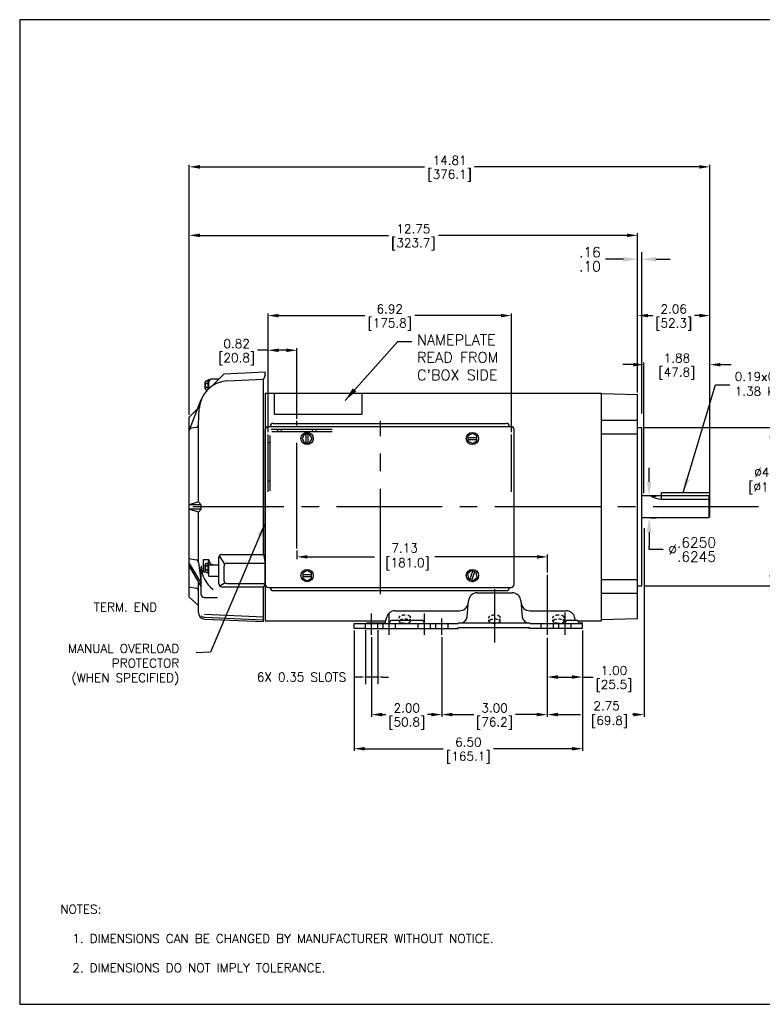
# Model space of a CAD drawing. Extents: x 897.4 to 937.4, y -8.5 to 19.5.
# Tile 1 of 3: x 897.4 to 918.5, y -8.5 to 19.5. Entities that reach past the tile are written whole.
import ezdxf

# ---------------------------------------------------------------- set-up
doc = ezdxf.new("R2010")
doc.units = 0
doc.header["$LTSCALE"] = 4
doc.header["$MEASUREMENT"] = 0
doc.linetypes.add('CENTER2', pattern=[1.125, 0.75, -0.125, 0.125, -0.125])
doc.layers.get('0').update_dxf_attribs({"linetype": 'CONTINUOUS'})
doc.layers.get('DEFPOINTS').update_dxf_attribs({"linetype": 'CONTINUOUS'})
for name, color, linetype in [('CENTER', 40, 'CENTER2'), ('DIMENSIONS', 140, 'CONTINUOUS'), ('DIMENSIONS @ 1', 140, 'CONTINUOUS'), ('TEXT', 140, 'CONTINUOUS'), ('TEXT @ 1', 140, 'CONTINUOUS')]:
    doc.layers.add(name, color=color, linetype=linetype)
doc.styles.add('ROMANS', font='romans.shx')
doc.styles.get("Standard").update_dxf_attribs({"font": 'romans.shx'})
doc.dimstyles.new('DIMSTYLE_2', dxfattribs={"dimtxt": 0.1, "dimasz": 0.15, "dimexe": 0.2, "dimexo": 0.05, "dimgap": 0.09, "dimtad": 0, "dimtih": 1, "dimtoh": 1, "dimdec": 3, "dimzin": 4, "dimdsep": 46, "dimtxsty": 'Standard', "dimcen": 0.09, "dimadec": 0, "dimazin": 0, "dimtfac": 1, "dimtdec": 3, "dimtix": 1, "dimtmove": 0, "dimatfit": 3, "dimfxl": 0, "dimtolj": 1, "dimtzin": 4, "dimarcsym": 0})
doc.dimstyles.get("Standard").update_dxf_attribs({"dimtxt": 0.25, "dimasz": 0.3, "dimexe": 0.0625, "dimexo": 0.0625, "dimgap": 0.0625, "dimtad": 0, "dimtih": 1, "dimtoh": 1, "dimzin": 0, "dimdsep": 46, "dimtxsty": 'Standard', "dimcen": 0, "dimadec": 0, "dimazin": 0, "dimtfac": 1, "dimtofl": 0, "dimtmove": 0, "dimatfit": 3, "dimfxl": 0, "dimtolj": 1, "dimtzin": 0, "dimarcsym": 0})
doc.dimstyles.new('STANDARD - A-B', dxfattribs={"dimtxt": 0.125, "dimasz": 0.125, "dimexe": 0.0625, "dimexo": 0.0625, "dimgap": 0.045, "dimtad": 0, "dimtih": 1, "dimtoh": 1, "dimdec": 4, "dimzin": 4, "dimdsep": 46, "dimtxsty": 'Standard', "dimcen": 0, "dimclrd": 256, "dimclre": 256, "dimclrt": 256, "dimaunit": 1, "dimazin": 1, "dimtm": 1e-09, "dimtfac": 1, "dimtdec": 4, "dimtofl": 0, "dimtmove": 0, "dimatfit": 2, "dimfxl": 0, "dimtolj": 1, "dimtzin": 4, "dimlwd": -1, "dimlwe": -1, "dimarcsym": 0})

# ---------------------------------------------------------------- blocks, each defined once
blk = doc.blocks.new('*D83')
at = {"layer": 'DEFPOINTS', "color": 0}
for p in [(907.242, 2.155), (907.592, 2.155), (907.592, 0.773)]:
    blk.add_point(p, dxfattribs=at)
at = {"layer": 'DIMENSIONS', "color": 0, "lineweight": -2}
for p, q in [((907.242, 2.105), (907.242, 0.573)), ((907.592, 2.105), (907.592, 0.573)), ((907.092, 0.773), (906.942, 0.773)), ((907.592, 0.773), (907.242, 0.773)), ((907.742, 0.773), (907.892, 0.773))]:
    blk.add_line(p, q, dxfattribs=at)
at = {"layer": 'DIMENSIONS', "color": 0}
for points in [[(907.092, 0.798), (907.092, 0.748), (907.242, 0.773)], [(907.742, 0.798), (907.742, 0.748), (907.592, 0.773)]]:
    blk.add_solid(points, dxfattribs=at)
at = {"layer": 'DIMENSIONS', "color": 0, "insert": (905.423, 0.773), "char_height": 0.25, "attachment_point": 5}
blk.add_mtext('\\A1;6X 0.35 SLOTS', dxfattribs=at)
blk = doc.blocks.new('*D106')
at = {"layer": 'DEFPOINTS', "color": 0}
for p in [(917.037, 11.051), (914.977, 8.807), (917.037, 5.808)]:
    blk.add_point(p, dxfattribs=at)
at = {"layer": 'TEXT', "color": 0, "lineweight": -2}
for p, q in [((914.977, 8.869), (914.977, 11.114)), ((915.277, 11.051), (915.415, 11.051)), ((916.737, 11.051), (916.6, 11.051)), ((917.037, 5.871), (917.037, 11.114))]:
    blk.add_line(p, q, dxfattribs=at)
at = {"layer": 'TEXT', "color": 0}
for points in [[(915.277, 11.101), (915.277, 11.001), (914.977, 11.051)], [(916.737, 11.101), (916.737, 11.001), (917.037, 11.051)]]:
    blk.add_solid(points, dxfattribs=at)
at = {"layer": 'TEXT', "color": 0, "char_height": 0.25, "attachment_point": 5}
for s, insert in [('\\A1;2.06', (916.007, 11.239)), ('\\A1;[52.3]', (916.007, 10.798))]:
    blk.add_mtext(s, dxfattribs=dict(at, insert=insert))
blk = doc.blocks.new('*D108')
at = {"layer": 'DEFPOINTS', "color": 0}
for p in [(915.157, 9.656), (915.157, 5.943), (917.037, 5.808)]:
    blk.add_point(p, dxfattribs=at)
at = {"layer": 'DIMENSIONS', "color": 0, "lineweight": -2}
for p, q in [((914.857, 9.656), (914.557, 9.656)), ((915.157, 6.005), (915.157, 9.718)), ((917.037, 5.871), (917.037, 9.718)), ((917.337, 9.656), (917.637, 9.656))]:
    blk.add_line(p, q, dxfattribs=at)
at = {"layer": 'DIMENSIONS', "color": 0}
for points in [[(914.857, 9.706), (914.857, 9.606), (915.157, 9.656)], [(917.337, 9.706), (917.337, 9.606), (917.037, 9.656)]]:
    blk.add_solid(points, dxfattribs=at)
at = {"layer": 'DIMENSIONS', "color": 0, "char_height": 0.25, "attachment_point": 5}
for s, insert in [('\\A1;1.88', (916.097, 9.843)), ('\\A1;[47.8]', (916.097, 9.403))]:
    blk.add_mtext(s, dxfattribs=dict(at, insert=insert))
blk = doc.blocks.new('*D109')
at = {"layer": 'DEFPOINTS', "color": 0}
for p in [(909.412, 1.946), (912.412, 1.946), (912.412, -0.295)]:
    blk.add_point(p, dxfattribs=at)
at = {"layer": 'DIMENSIONS', "color": 0, "lineweight": -2}
for p, q in [((909.412, 1.884), (909.412, -0.358)), ((912.412, 1.884), (912.412, -0.358)), ((909.712, -0.295), (910.32, -0.295)), ((912.112, -0.295), (911.505, -0.295))]:
    blk.add_line(p, q, dxfattribs=at)
at = {"layer": 'DIMENSIONS', "color": 0}
for points in [[(909.712, -0.245), (909.712, -0.345), (909.412, -0.295)], [(912.112, -0.245), (912.112, -0.345), (912.412, -0.295)]]:
    blk.add_solid(points, dxfattribs=at)
at = {"layer": 'DIMENSIONS', "color": 0, "char_height": 0.25, "attachment_point": 5}
for s, insert in [('\\A1;3.00', (910.912, -0.108)), ('\\A1;[76.2]', (910.912, -0.548))]:
    blk.add_mtext(s, dxfattribs=dict(at, insert=insert))
blk = doc.blocks.new('*D110')
at = {"layer": 'DEFPOINTS', "color": 0}
for p in [(915.162, 5.066), (912.412, 1.953), (912.412, -0.295)]:
    blk.add_point(p, dxfattribs=at)
at = {"layer": 'DIMENSIONS', "color": 0, "lineweight": -2}
for p, q in [((915.162, 5.004), (915.162, -0.358)), ((912.412, 1.89), (912.412, -0.358)), ((912.712, -0.295), (913.356, -0.295)), ((914.862, -0.295), (914.838, -0.295))]:
    blk.add_line(p, q, dxfattribs=at)
at = {"layer": 'DIMENSIONS', "color": 0}
for points in [[(912.712, -0.245), (912.712, -0.345), (912.412, -0.295)], [(914.862, -0.245), (914.862, -0.345), (915.162, -0.295)]]:
    blk.add_solid(points, dxfattribs=at)
at = {"layer": 'DIMENSIONS', "color": 0, "insert": (914.097, -0.295), "char_height": 0.25, "attachment_point": 5}
blk.add_mtext('\\A1;2.75\\P [69.8]', dxfattribs=at)
blk = doc.blocks.new('*D87')
at = {"layer": 'DEFPOINTS', "color": 0}
for p in [(915.157, 5.921), (915.157, 5.296), (915.309, 5.296)]:
    blk.add_point(p, dxfattribs=at)
at = {"layer": 'DIMENSIONS'}
for p, q in [((915.309, 6.321), (915.309, 6.721)), ((915.357, 5.921), (915.509, 5.921)), ((915.357, 5.296), (915.509, 5.296)), ((915.309, 4.896), (915.309, 4.496)), ((915.309, 4.398), (915.309, 4.496)), ((915.709, 4.398), (915.309, 4.398))]:
    blk.add_line(p, q, dxfattribs=at)
for points in [[(915.242, 6.321), (915.376, 6.321), (915.309, 5.921)], [(915.242, 4.896), (915.376, 4.896), (915.309, 5.296)]]:
    blk.add_solid(points, dxfattribs=at)
at = {"layer": 'DIMENSIONS', "insert": (916.532, 4.398), "char_height": 0.4, "attachment_point": 5}
blk.add_mtext('\\A1;{\\H0.72x;%%C\\S.6250^ .6245;}', dxfattribs=at)
blk = doc.blocks.new('*D117')
at = {"layer": 'DEFPOINTS', "color": 0}
for p in [(913.417, 2.155), (912.412, 1.946), (913.417, 0.773)]:
    blk.add_point(p, dxfattribs=at)
at = {"layer": 'DIMENSIONS', "color": 0, "lineweight": -2}
for p, q in [((913.417, 2.093), (913.417, 0.71)), ((912.412, 1.884), (912.412, 0.71)), ((912.712, 0.773), (913.117, 0.773)), ((913.417, 0.773), (913.717, 0.773))]:
    blk.add_line(p, q, dxfattribs=at)
at = {"layer": 'DIMENSIONS', "color": 0}
for points in [[(912.712, 0.823), (912.712, 0.723), (912.412, 0.773)], [(913.117, 0.823), (913.117, 0.723), (913.417, 0.773)]]:
    blk.add_solid(points, dxfattribs=at)
at = {"layer": 'DIMENSIONS', "color": 0, "char_height": 0.25, "attachment_point": 5}
for s, insert in [('\\A1;1.00', (914.309, 0.96)), ('\\A1;[25.5]', (914.309, 0.52))]:
    blk.add_mtext(s, dxfattribs=dict(at, insert=insert))
blk = doc.blocks.new('*D89')
at = {"layer": 'DEFPOINTS', "color": 0}
for p in [(914.977, 12.653), (914.977, 9.007), (915.102, 8.071)]:
    blk.add_point(p, dxfattribs=at)
at = {"layer": 'DIMENSIONS'}
for p, q in [((914.577, 12.653), (914.063, 12.653)), ((914.977, 9.207), (914.977, 12.853)), ((915.102, 8.271), (915.102, 12.853)), ((915.502, 12.653), (915.902, 12.653))]:
    blk.add_line(p, q, dxfattribs=at)
for points in [[(914.577, 12.72), (914.577, 12.586), (914.977, 12.653)], [(915.502, 12.72), (915.502, 12.586), (915.102, 12.653)]]:
    blk.add_solid(points, dxfattribs=at)
at = {"layer": 'DIMENSIONS', "insert": (913.624, 12.653), "char_height": 0.288, "attachment_point": 5}
blk.add_mtext('\\A1;\\S.16^ .10;', dxfattribs=at)
blk = doc.blocks.new('*D123')
at = {"layer": 'DEFPOINTS', "color": 0}
for p in [(915.102, 7.871), (915.102, 3.371), (918.78, 3.371)]:
    blk.add_point(p, dxfattribs=at)
at = {"layer": 'DIMENSIONS', "color": 0, "lineweight": -2}
for p, q in [((915.165, 7.871), (918.842, 7.871)), ((918.78, 7.571), (918.78, 6.806)), ((918.78, 3.671), (918.78, 5.884)), ((915.165, 3.371), (918.842, 3.371))]:
    blk.add_line(p, q, dxfattribs=at)
at = {"layer": 'DIMENSIONS', "color": 0}
for points in [[(918.73, 7.571), (918.83, 7.571), (918.78, 7.871)], [(918.73, 3.671), (918.83, 3.671), (918.78, 3.371)]]:
    blk.add_solid(points, dxfattribs=at)
at = {"layer": 'DIMENSIONS', "color": 0, "insert": (918.78, 6.345), "char_height": 0.25, "attachment_point": 5}
blk.add_mtext('\\A1;%%C4.50\\P [%%c114.3]', dxfattribs=at)
blk = doc.blocks.new('*D93')
at = {"layer": 'DEFPOINTS', "color": 0}
for p in [(911.392, 11.051), (904.472, 7.67), (911.392, 7.67)]:
    blk.add_point(p, dxfattribs=at)
at = {"layer": 'DIMENSIONS', "color": 0, "lineweight": -2}
for p, q in [((904.472, 7.732), (904.472, 11.114)), ((904.772, 11.051), (907.22, 11.051)), ((911.092, 11.051), (908.643, 11.051)), ((911.392, 7.732), (911.392, 11.114))]:
    blk.add_line(p, q, dxfattribs=at)
at = {"layer": 'DIMENSIONS', "color": 0}
for points in [[(904.772, 11.101), (904.772, 11.001), (904.472, 11.051)], [(911.092, 11.101), (911.092, 11.001), (911.392, 11.051)]]:
    blk.add_solid(points, dxfattribs=at)
at = {"layer": 'DIMENSIONS', "color": 0, "char_height": 0.25, "attachment_point": 5}
for s, insert in [('\\A1;6.92', (907.932, 11.239)), ('\\A1;[175.8]', (907.932, 10.798))]:
    blk.add_mtext(s, dxfattribs=dict(at, insert=insert))
blk = doc.blocks.new('*D94')
at = {"layer": 'DEFPOINTS', "color": 0}
for p in [(905.292, 4.429), (912.417, 4.191), (912.417, 3.683)]:
    blk.add_point(p, dxfattribs=at)
at = {"layer": 'DIMENSIONS', "color": 0, "lineweight": -2}
for p, q in [((905.292, 4.367), (905.292, 4.129)), ((912.417, 3.746), (912.417, 4.254)), ((905.592, 4.191), (907.494, 4.191)), ((912.117, 4.191), (909.214, 4.191))]:
    blk.add_line(p, q, dxfattribs=at)
at = {"layer": 'DIMENSIONS', "color": 0}
for points in [[(905.592, 4.241), (905.592, 4.141), (905.292, 4.191)], [(912.117, 4.241), (912.117, 4.141), (912.417, 4.191)]]:
    blk.add_solid(points, dxfattribs=at)
at = {"layer": 'DIMENSIONS', "color": 0, "insert": (908.354, 4.191), "char_height": 0.25, "attachment_point": 5}
blk.add_mtext('\\A1;7.13\\P [181.0]', dxfattribs=at)
blk = doc.blocks.new('*D95')
at = {"layer": 'DEFPOINTS', "color": 0}
for p in [(904.472, 10.065), (905.292, 8.055), (904.472, 7.67)]:
    blk.add_point(p, dxfattribs=at)
at = {"layer": 'DIMENSIONS', "color": 0, "lineweight": -2}
for p, q in [((904.472, 7.732), (904.472, 10.128)), ((905.292, 8.117), (905.292, 10.128)), ((904.472, 10.065), (904.172, 10.065)), ((904.992, 10.065), (904.772, 10.065))]:
    blk.add_line(p, q, dxfattribs=at)
at = {"layer": 'DIMENSIONS', "color": 0}
for points in [[(904.772, 10.115), (904.772, 10.015), (904.472, 10.065)], [(904.992, 10.115), (904.992, 10.015), (905.292, 10.065)]]:
    blk.add_solid(points, dxfattribs=at)
at = {"layer": 'DIMENSIONS', "color": 0, "char_height": 0.25, "attachment_point": 5}
for s, insert in [('\\A1;0.82', (903.579, 10.253)), ('\\A1;[20.8]', (903.579, 9.812))]:
    blk.add_mtext(s, dxfattribs=dict(at, insert=insert))
blk = doc.blocks.new('*D96')
at = {"layer": 'DEFPOINTS', "color": 0}
for p in [(902.232, 15.281), (902.232, 8.168), (917.037, 6.023)]:
    blk.add_point(p, dxfattribs=at)
at = {"layer": 'DIMENSIONS', "color": 0, "lineweight": -2}
for p, q in [((902.232, 8.23), (902.232, 15.343)), ((902.532, 15.281), (908.923, 15.281)), ((916.737, 15.281), (910.346, 15.281)), ((917.037, 6.086), (917.037, 15.343))]:
    blk.add_line(p, q, dxfattribs=at)
at = {"layer": 'DIMENSIONS', "color": 0}
for points in [[(902.532, 15.331), (902.532, 15.231), (902.232, 15.281)], [(916.737, 15.331), (916.737, 15.231), (917.037, 15.281)]]:
    blk.add_solid(points, dxfattribs=at)
at = {"layer": 'DIMENSIONS', "color": 0, "char_height": 0.25, "attachment_point": 5}
for s, insert in [('\\A1;14.81', (909.635, 15.468)), ('\\A1;[376.1]', (909.635, 15.028))]:
    blk.add_mtext(s, dxfattribs=dict(at, insert=insert))
blk = doc.blocks.new('*D97')
at = {"layer": 'DEFPOINTS', "color": 0}
for p in [(907.417, 1.973), (909.417, 1.972), (909.417, -0.295)]:
    blk.add_point(p, dxfattribs=at)
at = {"layer": 'DIMENSIONS', "color": 0, "lineweight": -2}
for p, q in [((907.417, 1.911), (907.417, -0.358)), ((909.417, 1.91), (909.417, -0.358)), ((907.717, -0.295), (907.824, -0.295)), ((909.117, -0.295), (909.009, -0.295))]:
    blk.add_line(p, q, dxfattribs=at)
at = {"layer": 'DIMENSIONS', "color": 0}
for points in [[(907.717, -0.245), (907.717, -0.345), (907.417, -0.295)], [(909.117, -0.245), (909.117, -0.345), (909.417, -0.295)]]:
    blk.add_solid(points, dxfattribs=at)
at = {"layer": 'DIMENSIONS', "color": 0, "char_height": 0.25, "attachment_point": 5}
for s, insert in [('\\A1;2.00', (908.417, -0.108)), ('\\A1;[50.8]', (908.417, -0.548))]:
    blk.add_mtext(s, dxfattribs=dict(at, insert=insert))
blk = doc.blocks.new('*D98')
at = {"layer": 'DEFPOINTS', "color": 0}
for p in [(906.917, 2.155), (913.417, 2.155), (913.417, -1.266)]:
    blk.add_point(p, dxfattribs=at)
at = {"layer": 'DIMENSIONS', "color": 0, "lineweight": -2}
for p, q in [((906.917, 2.092), (906.917, -1.328)), ((913.417, 2.092), (913.417, 0.835)), ((913.417, 0.71), (913.417, -1.328)), ((907.217, -1.266), (909.455, -1.266)), ((913.117, -1.266), (910.878, -1.266))]:
    blk.add_line(p, q, dxfattribs=at)
at = {"layer": 'DIMENSIONS', "color": 0}
for points in [[(907.217, -1.216), (907.217, -1.316), (906.917, -1.266)], [(913.117, -1.216), (913.117, -1.316), (913.417, -1.266)]]:
    blk.add_solid(points, dxfattribs=at)
at = {"layer": 'DIMENSIONS', "color": 0, "char_height": 0.25, "attachment_point": 5}
for s, insert in [('\\A1;6.50', (910.167, -1.078)), ('\\A1;[165.1]', (910.167, -1.519))]:
    blk.add_mtext(s, dxfattribs=dict(at, insert=insert))
blk = doc.blocks.new('*D99')
at = {"layer": 'DEFPOINTS', "color": 0}
for p in [(902.232, 13.333), (914.977, 8.806), (902.232, 8.168)]:
    blk.add_point(p, dxfattribs=at)
at = {"layer": 'DIMENSIONS', "color": 0, "lineweight": -2}
for p, q in [((902.232, 8.23), (902.232, 13.396)), ((902.532, 13.333), (907.893, 13.333)), ((914.677, 13.333), (909.316, 13.333)), ((914.977, 8.869), (914.977, 13.396))]:
    blk.add_line(p, q, dxfattribs=at)
at = {"layer": 'DIMENSIONS', "color": 0}
for points in [[(902.532, 13.383), (902.532, 13.283), (902.232, 13.333)], [(914.677, 13.383), (914.677, 13.283), (914.977, 13.333)]]:
    blk.add_solid(points, dxfattribs=at)
at = {"layer": 'DIMENSIONS', "color": 0, "char_height": 0.25, "attachment_point": 5}
for s, insert in [('\\A1;12.75', (908.604, 13.521)), ('\\A1;[323.7]', (908.604, 13.08))]:
    blk.add_mtext(s, dxfattribs=dict(at, insert=insert))

msp = doc.modelspace()

# ---------------------------------------------------------------- linework, layer by layer
for p, q in [((902.86268, 9.03969), (903.22159, 9.3986)), ((903.07049, 9.2475), (902.87159, 9.2475)), ((903.22159, 9.3986), (904.39159, 9.44969)), ((903.30144, 9.19299), (904.34159, 9.2475)), ((904.39159, 9.3596), (904.34159, 9.2475)), ((904.34159, 4.2528), (904.34159, 9.2475)), ((904.39159, 9.3596), (904.39159, 9.44969)), ((902.68064, 8.97288), (902.68064, 9.1622)), ((902.71218, 9.19366), (902.76659, 9.19366)), ((902.71218, 9.13058), (902.76659, 9.13058)), ((902.71218, 9.00443), (902.76659, 9.00443)), ((902.76659, 8.95951), (902.76659, 9.23501)), ((902.76659, 9.23501), (902.79159, 9.23501)), ((902.79159, 8.98281), (902.79159, 9.23501)), ((902.71218, 8.94136), (902.74847, 8.94136)), ((904.39159, 8.84651), (904.39159, 2.3685)), ((904.39159, 8.84651), (913.95159, 8.84651)), ((904.64159, 8.84651), (904.64159, 8.24651)), ((907.14159, 8.84651), (907.14159, 8.24651)), ((913.95159, 2.3685), (913.95159, 8.84651)), ((913.95242, 8.83321), (914.97707, 8.80638)), ((914.97742, 2.43524), (914.97742, 8.80638)), ((902.23159, 8.1675), (902.47207, 8.40798)), ((902.23696, 7.7992), (902.57061, 8.66314)), ((902.49185, 7.94635), (902.51602, 8.40757)), ((902.23159, 3.0475), (902.23159, 8.1675)), ((904.64159, 8.24651), (907.14159, 8.24651)), ((902.42585, 7.87176), (902.2977, 7.84916)), ((902.49185, 5.7575), (902.49185, 7.94635)), ((904.48159, 7.8975), (911.38159, 7.8975)), ((904.62159, 7.98502), (911.24159, 7.98502)), ((913.95242, 8.07762), (914.97742, 8.07762)), ((914.97742, 7.87081), (915.10242, 7.87081)), ((915.10242, 3.37081), (915.10242, 7.87081)), ((904.39159, 3.4075), (904.39159, 7.8075)), ((904.47159, 6.04216), (904.47159, 7.66993)), ((904.53159, 6.06731), (904.53159, 7.64091)), ((904.56321, 7.8175), (906.29624, 7.8175)), ((904.57675, 7.7575), (906.29068, 7.7575)), ((904.74659, 7.7663), (904.74659, 7.80625)), ((904.85159, 7.7663), (904.85159, 7.80625)), ((905.50943, 7.6825), (905.43726, 7.5575)), ((905.65376, 7.6825), (905.50943, 7.6825)), ((905.55159, 7.4325), (905.55159, 7.6825)), ((905.61159, 7.4325), (905.61159, 7.6825)), ((905.72593, 7.5575), (905.65376, 7.6825)), ((905.73159, 7.7663), (905.73159, 7.80625)), ((905.83659, 7.7663), (905.83659, 7.80625)), ((910.2816, 7.70184), (910.1566, 7.62967)), ((910.1566, 7.62967), (910.1566, 7.48533)), ((910.1566, 7.5875), (910.4066, 7.5875)), ((910.4066, 7.62967), (910.2816, 7.70184)), ((910.4066, 7.48533), (910.4066, 7.62967)), ((911.39159, 6.04216), (911.39159, 7.66993)), ((911.47159, 3.4075), (911.47159, 7.8075)), ((913.95242, 7.69287), (914.97742, 7.69287)), ((904.48025, 7.4425), (904.51886, 7.4425)), ((905.43726, 7.5575), (905.50943, 7.4325)), ((905.50943, 7.4325), (905.65376, 7.4325)), ((905.65376, 7.4325), (905.72593, 7.5575)), ((910.1566, 7.5275), (910.4066, 7.5275)), ((910.1566, 7.48533), (910.2816, 7.41317)), ((910.2816, 7.41317), (910.4066, 7.48533)), ((904.48025, 6.3525), (904.51886, 6.3525)), ((915.10242, 5.93331), (917.00742, 5.93331)), ((915.65742, 6.02331), (917.03742, 6.02331)), ((915.65742, 5.93331), (915.65742, 6.02331)), ((915.65742, 5.83331), (915.65742, 5.93331)), ((917.03742, 5.90331), (917.00742, 5.93331)), ((917.00742, 5.93331), (917.00742, 5.30831)), ((917.03742, 5.33831), (917.03742, 6.02331)), ((902.49185, 5.7575), (902.23159, 5.6675)), ((902.57061, 5.6675), (902.23159, 5.6675)), ((902.57061, 5.6675), (902.49185, 5.7575)), ((902.57061, 5.5475), (902.57061, 5.6675)), ((915.65742, 5.83331), (917.00742, 5.83331)), ((902.57061, 5.5475), (902.23159, 5.5475)), ((902.49185, 5.4575), (902.23159, 5.5475)), ((902.57061, 5.5475), (902.49185, 5.4575)), ((902.49185, 4.02964), (902.49185, 5.4575)), ((917.00742, 5.30831), (917.03742, 5.33831)), ((915.10242, 5.30831), (917.00742, 5.30831)), ((903.23972, 3.97946), (903.08862, 4.22351)), ((903.15049, 4.2528), (904.34159, 4.2528)), ((904.34159, 4.2528), (904.39159, 4.00874)), ((902.23159, 4.14266), (902.42574, 4.10843)), ((902.23159, 4.00626), (902.57061, 3.44417)), ((902.23159, 3.92141), (902.57062, 3.33557)), ((902.49185, 4.02964), (902.57061, 3.44417)), ((902.637, 3.76165), (902.637, 4.11127)), ((902.637, 4.11127), (902.79159, 4.11127)), ((902.68064, 3.78519), (902.68064, 3.97451)), ((902.71218, 4.00597), (902.76659, 4.00597)), ((902.71218, 3.94289), (902.76659, 3.94289)), ((902.76659, 3.71232), (902.76659, 4.04732)), ((902.76659, 4.04732), (902.79159, 4.04732)), ((902.79159, 3.63765), (902.79159, 4.11127)), ((902.79159, 3.96079), (903.07049, 3.96079)), ((903.07049, 3.42238), (903.07049, 4.1728)), ((903.22159, 3.5132), (903.22159, 3.92874)), ((903.30159, 4.00874), (904.39159, 4.00874)), ((904.39159, 3.4332), (904.39159, 4.00874)), ((902.57061, 3.11405), (902.57061, 3.89876)), ((902.637, 3.76165), (902.6912, 3.76165)), ((902.71218, 3.81674), (902.76659, 3.81674)), ((902.71218, 3.75366), (902.76659, 3.75366)), ((902.76659, 3.71232), (902.79159, 3.71232)), ((905.58159, 3.80184), (905.45659, 3.72967)), ((905.45659, 3.72967), (905.45659, 3.58533)), ((905.45659, 3.6875), (905.70659, 3.6875)), ((905.70659, 3.72967), (905.58159, 3.80184)), ((905.70659, 3.58533), (905.70659, 3.72967)), ((910.25653, 3.79965), (910.14596, 3.70687)), ((910.14596, 3.70687), (910.17103, 3.56472)), ((910.21065, 3.5503), (910.29616, 3.78523)), ((910.39216, 3.75028), (910.25653, 3.79965)), ((910.26703, 3.52978), (910.35254, 3.7647)), ((910.41723, 3.60814), (910.39216, 3.75028)), ((902.49185, 2.61015), (902.49185, 3.47168)), ((902.79159, 3.63765), (903.07049, 3.63765)), ((903.25125, 3.45103), (903.10015, 3.3602)), ((903.30159, 3.4332), (904.39159, 3.4332)), ((904.39159, 3.4332), (904.34159, 3.34238)), ((905.45659, 3.6275), (905.70659, 3.6275)), ((905.45659, 3.58533), (905.58159, 3.51317)), ((905.58159, 3.51317), (905.70659, 3.58533)), ((910.17103, 3.56472), (910.30666, 3.51536)), ((910.30666, 3.51536), (910.41723, 3.60814)), ((913.95242, 3.54875), (914.97742, 3.54875)), ((914.97742, 3.37081), (915.10242, 3.37081)), ((902.23159, 3.33557), (902.42574, 3.30134)), ((903.15049, 3.34238), (904.34159, 3.34238)), ((904.34159, 2.3475), (904.34159, 3.34238)), ((904.48159, 3.3175), (911.38159, 3.3175)), ((904.62159, 3.22999), (911.24159, 3.22999)), ((910.42028, 3.16761), (911.41291, 3.16761)), ((913.95242, 3.1556), (914.97742, 3.1556)), ((902.23159, 3.0475), (902.49185, 2.8075)), ((902.65061, 3.03405), (903.03413, 3.03405)), ((910.13177, 2.48829), (910.17123, 2.9394)), ((911.66195, 2.9394), (911.70142, 2.48829)), ((902.66146, 2.55666), (904.34159, 2.4833)), ((908.08615, 2.65957), (909.91767, 2.65957)), ((911.91552, 2.65957), (912.94704, 2.65957)), ((902.67356, 2.47242), (904.34159, 2.39959)), ((902.67356, 2.42033), (904.34159, 2.3475)), ((904.39159, 2.3685), (907.81633, 2.3685)), ((906.91659, 2.15485), (906.91659, 2.29485)), ((906.91659, 2.29485), (909.87659, 2.29485)), ((907.24159, 2.15485), (907.24159, 2.29485)), ((907.26659, 2.31485), (907.80195, 2.31485)), ((907.59159, 2.15485), (907.59159, 2.29485)), ((907.74159, 2.15485), (907.74159, 2.29485)), ((907.79659, 2.29485), (907.84467, 2.47427)), ((908.82659, 2.38485), (908.00659, 2.38485)), ((908.09159, 2.15485), (908.09159, 2.29485)), ((908.2016, 2.45139), (908.2016, 2.47532)), ((908.2016, 2.36272), (908.2016, 2.40016)), ((908.52159, 2.45459), (908.52159, 2.47496)), ((908.52159, 2.36278), (908.52159, 2.42577)), ((908.74159, 2.15485), (908.74159, 2.29485)), ((909.09159, 2.15485), (909.09159, 2.29485)), ((909.24159, 2.15485), (909.24159, 2.29485)), ((909.59159, 2.15485), (909.59159, 2.29485)), ((909.87659, 2.31485), (909.87659, 2.29485)), ((909.87659, 2.31485), (911.91659, 2.31485)), ((910.7516, 2.45139), (910.7516, 2.47532)), ((910.7516, 2.36272), (910.7516, 2.40016)), ((911.07159, 2.45459), (911.07159, 2.47496)), ((911.07159, 2.36278), (911.07159, 2.42577)), ((911.89659, 2.31485), (911.89659, 2.29485)), ((911.91659, 2.29485), (913.41659, 2.29485)), ((912.24159, 2.15485), (912.24159, 2.29485)), ((912.57159, 2.45139), (912.57159, 2.47532)), ((912.57159, 2.36272), (912.57159, 2.40016)), ((912.59159, 2.15485), (912.59159, 2.29485)), ((912.74159, 2.15485), (912.74159, 2.29485)), ((912.89159, 2.45459), (912.89159, 2.47496)), ((912.89159, 2.36278), (912.89159, 2.42577)), ((913.22659, 2.38485), (913.00659, 2.38485)), ((913.09159, 2.15485), (913.09159, 2.29485)), ((913.21248, 2.38485), (913.18852, 2.47427)), ((913.27833, 2.3685), (913.95159, 2.3685)), ((913.31434, 2.31485), (913.41659, 2.31485)), ((913.41659, 2.15485), (913.41659, 2.31485)), ((913.95242, 2.40841), (914.97707, 2.43524)), ((907.21559, 2.15485), (906.91659, 2.15485)), ((907.21559, 2.15485), (909.87659, 2.15485)), ((909.85659, 2.15485), (909.85659, 2.17485)), ((911.91659, 2.17485), (909.87659, 2.17485)), ((911.89659, 2.15485), (911.89659, 2.17485)), ((913.41659, 2.15485), (911.91659, 2.15485))]:
    msp.add_line(p, q)
for centre in [(905.58159, 7.5575), (910.2816, 7.5575), (905.58159, 3.6575), (910.2816, 3.6575)]:
    msp.add_circle(centre, 0.174)
for centre, radius, start, end in [((902.87159, 9.1675), 0.08, 90.000004, 180.000031), ((903.34488, 8.36413), 0.83, 93.000005, 176.999996), ((902.71218, 9.16212), 0.03154, 90.000434, 269.999543), ((902.75948, 9.06751), 0.07884, 126.868171, 233.131542), ((902.71218, 8.9729), 0.03154, 90.000652, 269.999371), ((902.31159, 7.77038), 0.08, 99.999905, 180.000031), ((902.41196, 7.95054), 0.08, 279.999547, 357.000147), ((904.48159, 7.8075), 0.09, 90.00001, 179.999693), ((904.62159, 7.89502), 0.09, 90.000004, 178.417384), ((911.24159, 7.89502), 0.09, 1.582549, 90.000004), ((911.38159, 7.8075), 0.09, 0, 90.000004), ((915.65742, 6.33331), 0.5, 233.130029, 270), ((903.15049, 4.1728), 0.08, 90.000004, 180.000031), ((902.41185, 4.02964), 0.08, 0, 80.000109), ((903.40061, 3.93435), 0.83, 180.000031, 233.673617), ((902.71218, 3.97443), 0.03154, 90.000434, 269.999543), ((902.75948, 3.87982), 0.07884, 126.868171, 233.131542), ((902.93104, 4.10024), 0.13945, 179.999894, 270.399525), ((903.30159, 3.92874), 0.08, 90.000004, 180.000031), ((902.71218, 3.7852), 0.03154, 90.000652, 269.999371), ((903.15049, 3.42238), 0.08, 180.000031, 270.000001), ((903.30159, 3.5132), 0.08, 180.000031, 270.000001), ((904.48159, 3.4075), 0.09, 180.000003, 270.000001), ((911.38159, 3.4075), 0.09, 269.999715, 0), ((902.41185, 3.22255), 0.08, 0, 80.000115), ((902.65061, 3.11405), 0.08, 179.99998, 270.000001), ((904.62159, 3.31999), 0.09, 181.582758, 270.000001), ((910.42028, 2.91761), 0.25, 90.000004, 174.999995), ((911.24159, 3.31999), 0.09, 270.000001, 358.417186), ((911.41291, 2.91761), 0.25, 4.999998, 90.000004), ((909.91767, 2.90957), 0.25, 270.000001, 355.000009), ((911.91552, 2.90957), 0.25, 184.999993, 270.000001), ((902.68185, 2.61015), 0.19, 180.000031, 267.499957), ((908.08615, 2.40957), 0.25, 90.000004, 164.999996), ((912.94704, 2.40957), 0.25, 15.000005, 89.999976), ((902.68185, 2.66224), 0.19, 232.069336, 267.499957), ((908.00659, 2.29485), 0.09, 90.000004, 180.00002), ((908.82659, 2.29485), 0.09, 0, 90.000004), ((909.94249, 2.50485), 0.19, 270.000001, 355.000009), ((911.8907, 2.50485), 0.19, 184.999993, 270.000001), ((913.00659, 2.29485), 0.09, 90.000004, 180.00002), ((913.22659, 2.29485), 0.09, 0, 90.000004)]:
    msp.add_arc(centre, radius, start, end)
for points, knots in [([(908.37503, 2.53184), (908.36266, 2.53214), (908.34735, 2.53214), (908.32213, 2.53042), (908.30282, 2.52824), (908.28747, 2.52568), (908.27911, 2.5239)], [0, 0, 0, 0, 0.48979592, 0.69387755, 0.85714286, 1, 1, 1, 1]), ([(908.52159, 2.47496), (908.52164, 2.47887), (908.51949, 2.48623), (908.51036, 2.49702), (908.4959, 2.50672), (908.47223, 2.51705), (908.45609, 2.52116), (908.44711, 2.52323)], [0, 0, 0, 0, 0.14285714, 0.26870748, 0.43877551, 0.6292517, 1, 1, 1, 1]), ([(910.92503, 2.53184), (910.91266, 2.53214), (910.89735, 2.53214), (910.87213, 2.53042), (910.85282, 2.52824), (910.83747, 2.52568), (910.82911, 2.5239)], [0, 0, 0, 0, 0.48979592, 0.69387755, 0.85714286, 1, 1, 1, 1]), ([(911.07159, 2.47496), (911.07164, 2.47887), (911.06949, 2.48623), (911.06036, 2.49702), (911.0459, 2.50672), (911.02223, 2.51705), (911.00609, 2.52116), (910.99711, 2.52323)], [0, 0, 0, 0, 0.14285714, 0.26870748, 0.43877551, 0.6292517, 1, 1, 1, 1]), ([(912.74503, 2.53184), (912.73266, 2.53214), (912.71735, 2.53214), (912.69213, 2.53042), (912.67282, 2.52824), (912.65747, 2.52568), (912.64911, 2.5239)], [0, 0, 0, 0, 0.48979592, 0.69387755, 0.85714286, 1, 1, 1, 1]), ([(912.89159, 2.47496), (912.89164, 2.47887), (912.88949, 2.48623), (912.88036, 2.49702), (912.8659, 2.50672), (912.84223, 2.51705), (912.82609, 2.52116), (912.81711, 2.52323)], [0, 0, 0, 0, 0.14285714, 0.26870748, 0.43877551, 0.6292517, 1, 1, 1, 1]), ([(908.30658, 2.41518), (908.29819, 2.41405), (908.28336, 2.41195), (908.25629, 2.40518), (908.23414, 2.39724), (908.21476, 2.38627), (908.20296, 2.3733), (908.20039, 2.36025), (908.20812, 2.3436), (908.22338, 2.33401), (908.23345, 2.32936)], [0, 0, 0, 0, 0.25510204, 0.38265306, 0.49829932, 0.60204082, 0.68707483, 0.76530612, 0.84013605, 1, 1, 1, 1]), ([(908.2241, 2.50424), (908.21806, 2.50064), (908.2099, 2.4944), (908.20301, 2.48408), (908.20162, 2.47848), (908.20159, 2.47532)], [0, 0, 0, 0, 0.49319728, 0.71428571, 1, 1, 1, 1]), ([(908.2608, 2.31944), (908.27015, 2.31681), (908.28302, 2.31403), (908.29725, 2.31164), (908.30627, 2.31039), (908.31359, 2.30953), (908.32161, 2.30872), (908.33224, 2.30787), (908.34547, 2.30719), (908.36348, 2.30683), (908.37714, 2.30714), (908.38752, 2.30772)], [0, 0, 0, 0, 0.10416667, 0.16369048, 0.22321429, 0.26785714, 0.3125, 0.40178571, 0.53571429, 0.70238095, 1, 1, 1, 1]), ([(908.44853, 2.40962), (908.43331, 2.41298), (908.41378, 2.41573), (908.38591, 2.41825), (908.37216, 2.41851), (908.36214, 2.41858)], [0, 0, 0, 0, 0.29166667, 0.5, 1, 1, 1, 1]), ([(908.46492, 2.32017), (908.47466, 2.3231), (908.48974, 2.32831), (908.50535, 2.33804), (908.51108, 2.34273), (908.51477, 2.34653), (908.51758, 2.35014), (908.52001, 2.35445), (908.52154, 2.3594), (908.52175, 2.36511), (908.51986, 2.37221), (908.51041, 2.38575), (908.49488, 2.39419), (908.48443, 2.39853)], [0, 0, 0, 0, 0.26020408, 0.33503401, 0.38945578, 0.42346939, 0.45748299, 0.5, 0.54931973, 0.59693878, 0.65816327, 0.74829932, 1, 1, 1, 1]), ([(910.85658, 2.41518), (910.84819, 2.41405), (910.83336, 2.41195), (910.80629, 2.40518), (910.78414, 2.39724), (910.76476, 2.38627), (910.75296, 2.3733), (910.75039, 2.36025), (910.75812, 2.3436), (910.77338, 2.33401), (910.78345, 2.32936)], [0, 0, 0, 0, 0.25510204, 0.38265306, 0.49829932, 0.60204082, 0.68707483, 0.76530612, 0.84013605, 1, 1, 1, 1]), ([(910.7741, 2.50424), (910.76806, 2.50064), (910.7599, 2.4944), (910.75301, 2.48408), (910.75162, 2.47848), (910.75159, 2.47532)], [0, 0, 0, 0, 0.49319728, 0.71428571, 1, 1, 1, 1]), ([(910.8108, 2.31944), (910.82015, 2.31681), (910.83302, 2.31403), (910.84725, 2.31164), (910.85627, 2.31039), (910.86359, 2.30953), (910.87161, 2.30872), (910.88224, 2.30787), (910.89547, 2.30719), (910.91348, 2.30683), (910.92714, 2.30714), (910.93752, 2.30772)], [0, 0, 0, 0, 0.10416667, 0.16369048, 0.22321429, 0.26785714, 0.3125, 0.40178571, 0.53571429, 0.70238095, 1, 1, 1, 1]), ([(910.99853, 2.40962), (910.98331, 2.41298), (910.96378, 2.41573), (910.93591, 2.41825), (910.92216, 2.41851), (910.91214, 2.41858)], [0, 0, 0, 0, 0.29166667, 0.5, 1, 1, 1, 1]), ([(911.01492, 2.32017), (911.02466, 2.3231), (911.03974, 2.32831), (911.05535, 2.33804), (911.06108, 2.34273), (911.06477, 2.34653), (911.06758, 2.35014), (911.07001, 2.35445), (911.07154, 2.3594), (911.07175, 2.36511), (911.06986, 2.37221), (911.06041, 2.38575), (911.04488, 2.39419), (911.03443, 2.39853)], [0, 0, 0, 0, 0.26020408, 0.33503401, 0.38945578, 0.42346939, 0.45748299, 0.5, 0.54931973, 0.59693878, 0.65816327, 0.74829932, 1, 1, 1, 1]), ([(912.67658, 2.41518), (912.66819, 2.41405), (912.65336, 2.41195), (912.62629, 2.40518), (912.60414, 2.39724), (912.58476, 2.38627), (912.57296, 2.3733), (912.57039, 2.36025), (912.57812, 2.3436), (912.59338, 2.33401), (912.60345, 2.32936)], [0, 0, 0, 0, 0.25510204, 0.38265306, 0.49829932, 0.60204082, 0.68707483, 0.76530612, 0.84013605, 1, 1, 1, 1]), ([(912.5941, 2.50424), (912.58806, 2.50064), (912.5799, 2.4944), (912.57301, 2.48408), (912.57162, 2.47848), (912.57159, 2.47532)], [0, 0, 0, 0, 0.49319728, 0.71428571, 1, 1, 1, 1]), ([(912.6308, 2.31944), (912.64015, 2.31681), (912.65302, 2.31403), (912.66725, 2.31164), (912.67627, 2.31039), (912.68359, 2.30953), (912.69161, 2.30872), (912.70224, 2.30787), (912.71547, 2.30719), (912.73348, 2.30683), (912.74714, 2.30714), (912.75752, 2.30772)], [0, 0, 0, 0, 0.10416667, 0.16369048, 0.22321429, 0.26785714, 0.3125, 0.40178571, 0.53571429, 0.70238095, 1, 1, 1, 1]), ([(912.81853, 2.40962), (912.80331, 2.41298), (912.78378, 2.41573), (912.75591, 2.41825), (912.74216, 2.41851), (912.73214, 2.41858)], [0, 0, 0, 0, 0.29166667, 0.5, 1, 1, 1, 1]), ([(912.83492, 2.32017), (912.84466, 2.3231), (912.85974, 2.32831), (912.87535, 2.33804), (912.88108, 2.34273), (912.88477, 2.34653), (912.88758, 2.35014), (912.89001, 2.35445), (912.89154, 2.3594), (912.89175, 2.36511), (912.88986, 2.37221), (912.88041, 2.38575), (912.86488, 2.39419), (912.85443, 2.39853)], [0, 0, 0, 0, 0.26020408, 0.33503401, 0.38945578, 0.42346939, 0.45748299, 0.5, 0.54931973, 0.59693878, 0.65816327, 0.74829932, 1, 1, 1, 1])]:
    msp.add_open_spline(points, degree=3, knots=knots)
at = {"layer": 'CENTER'}
for p, q in [((905.29159, 4.42925), (905.29159, 8.05485)), ((907.6666, 3.12724), (907.6666, 8.05528)), ((918.42135, 5.60845), (902.33227, 5.60845)), ((912.41659, 1.97226), (912.41659, 3.68319)), ((910.91659, 1.75821), (910.91659, 3.27277)), ((907.41659, 1.97305), (907.41659, 2.57871)), ((907.91659, 1.97226), (907.91659, 2.57792)), ((908.91659, 1.97226), (908.91659, 2.57792)), ((912.91659, 1.97226), (912.91659, 2.61252)), ((909.41659, 1.97226), (909.41659, 2.44076))]:
    msp.add_line(p, q, dxfattribs=at)
at = {"layer": 'DEFPOINTS'}
msp.add_lwpolyline([(897.40933, -8.5339), (937.40933, -8.5339), (937.40933, 19.4661), (897.40933, 19.4661)], close=True, dxfattribs=at)

# ---------------------------------------------------------------- texts
at = {"layer": 'TEXT'}
for s, insert, char_height, attachment_point in [("NAMEPLATE \\PREAD FROM \\PC'BOX SIDE", (908.70756, 10.5131), 0.3, 1), ('0.19x0.19x\\P1.38 KEY', (917.74348, 9.44172), 0.25, 1), ('\\A1;MANUAL OVERLOAD\\PPROTECTOR\\P(WHEN SPECIFIED)', (901.94575, 1.70938), 0.25, 3)]:
    msp.add_mtext(s, dxfattribs=dict(at, insert=insert, char_height=char_height, attachment_point=attachment_point))
at = {"layer": 'TEXT', "insert": (899.51668, 2.88364), "char_height": 0.25, "width": 2.7994396, "attachment_point": 1, "rotation": 0.000014}
msp.add_mtext('TERM. END', dxfattribs=at)
at = {"layer": 'TEXT', "insert": (898.56246, -5.70529), "char_height": 0.25, "attachment_point": 1, "style": 'ROMANS'}
msp.add_mtext_dynamic_manual_height_columns('NOTES:\\P\\P  1. DIMENSIONS CAN BE CHANGED BY MANUFACTURER WITHOUT NOTICE.\\P\\P  2. DIMENSIONS DO NOT IMPLY TOLERANCE.', width=22.7876259, gutter_width=1.75, heights=[0], dxfattribs=at)

# ---------------------------------------------------------------- dimensions: what is measured, and where the dimension line sits
at = {"layer": 'DIMENSIONS'}
dim = msp.add_linear_dim(base=(914.9774167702, 12.6531173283), p1=(915.1024167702, 8.0712361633), p2=(914.9774167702, 9.0068059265), dimstyle='STANDARD - A-B', override={"dimscale": 3.2, "dimtxt": 0.09, "dimdec": 2, "dimadec": 0, "dimlim": 1, "dimtp": 0.03, "dimtm": 0.03, "dimtdec": 2}, dxfattribs=at)
dim.commit()
dim.dimension.update_dxf_attribs({"geometry": '*D89', "text_midpoint": (913.6238929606, 12.6531173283), "dimtype": 160})
dim = msp.add_linear_dim(base=(915.30906, 5.29595), p1=(915.15742, 5.92095), p2=(915.15742, 5.29595), angle=89.999351, text='{\\H0.72x;%%C<>}', dimstyle='STANDARD - A-B', override={"dimscale": 3.2, "dimgap": 0.045, "dimtol": 0, "dimlim": 1, "dimtm": 0.0005, "dimtmove": 1}, dxfattribs=at)
dim.commit()
dim.dimension.update_dxf_attribs({"geometry": '*D87', "text_midpoint": (915.46828, 4.39806), "dimtype": 160})
dim = msp.add_linear_dim(base=(907.59159, 0.77281), p1=(907.24159, 2.15528), p2=(907.59159, 2.15528), text='6X 0.35 SLOTS', dimstyle='DIMSTYLE_2', override={"dimtxt": 0.25}, dxfattribs=at)
dim.commit()
dim.dimension.update_dxf_attribs({"geometry": '*D83', "text_midpoint": (905.42302, 0.77281), "dimtype": 160})
at = {"layer": 'DIMENSIONS @ 1'}
for base, p1, p2, override, picture, middle in [((902.23159, 15.28079), (917.03742, 6.02331), (902.23159, 8.1675), {"dimscale": 1, "dimpost": '\\X', "dimtix": 0, "dimtofl": 0, "dimtmove": 0, "dimatfit": 3}, '*D96', (909.63451, 15.28079)), ((902.23159, 13.33337), (914.97707, 8.80638), (902.23159, 8.1675), {"dimscale": 1, "dimpost": '\\X', "dimtix": 0, "dimtofl": 0, "dimtmove": 0, "dimatfit": 3}, '*D99', (908.60433, 13.33337)), ((911.39159, 11.05143), (904.47159, 7.66993), (911.39159, 7.66993), {"dimscale": 1, "dimpost": '\\X', "dimtix": 0, "dimtofl": 0, "dimtmove": 0, "dimatfit": 3}, '*D93', (907.93159, 11.05143)), ((904.47159, 10.06536), (905.29159, 8.05485), (904.47159, 7.66993), {"dimscale": 1, "dimpost": '\\X', "dimtix": 0, "dimtofl": 0, "dimtmove": 0, "dimatfit": 3}, '*D95', (903.57933, 10.06536)), ((915.15742, 9.65556), (917.03742, 5.80845), (915.15742, 5.94295), {"dimscale": 1, "dimtxt": 0.25, "dimpost": '\\X', "dimtix": 0, "dimtofl": 0, "dimtmove": 0, "dimatfit": 3}, '*D108', (916.09742, 9.65556)), ((913.41659, -1.26574), (906.91659, 2.15485), (913.41659, 2.15485), {"dimscale": 1, "dimpost": '\\X', "dimtix": 0, "dimtofl": 0, "dimtmove": 0, "dimatfit": 3}, '*D98', (910.16659, -1.26574)), ((909.41659, -0.29515), (907.41659, 1.97305), (909.41659, 1.97226), {"dimscale": 1, "dimpost": '\\X', "dimtix": 0, "dimtofl": 0, "dimtmove": 0, "dimatfit": 3}, '*D97', (908.41659, -0.29515)), ((913.41659, 0.77281), (912.41242, 1.94621), (913.41659, 2.15528), {"dimscale": 1, "dimpost": '\\X', "dimtix": 0, "dimtofl": 0, "dimtmove": 0, "dimatfit": 3}, '*D117', (914.30886, 0.77281)), ((912.41242, -0.29515), (909.41242, 1.94621), (912.41242, 1.94621), {"dimscale": 1, "dimpost": '\\X', "dimtix": 0, "dimtofl": 0, "dimtmove": 0, "dimatfit": 3}, '*D109', (910.91242, -0.29515))]:
    dim = msp.add_linear_dim(base=base, p1=p1, p2=p2, dimstyle='Standard', override=override, dxfattribs=at)
    dim.commit()
    dim.dimension.update_dxf_attribs({"geometry": picture, "text_midpoint": middle})
dim = msp.add_linear_dim(base=(918.77984, 3.37124), p1=(915.10242, 7.87124), p2=(915.10242, 3.37124), angle=90, text='%%C<>', dimstyle='Standard', override={"dimscale": 1, "dimtxt": 0.25, "dimpost": '\\X', "dimtix": 0, "dimtofl": 0, "dimtmove": 0, "dimatfit": 3}, dxfattribs=at)
dim.commit()
dim.dimension.update_dxf_attribs({"geometry": '*D123', "text_midpoint": (918.77984, 6.34488), "dimtype": 128})
for base, p1, p2, picture, middle in [((912.41242, -0.29515), (915.16174, 5.06601), (912.41242, 1.95295), '*D110', (914.09725, -0.29515)), ((912.416593, 4.191185), (905.291592, 4.42925), (912.416593, 3.683194), '*D94', (908.354093, 4.191185))]:
    dim = msp.add_linear_dim(base=base, p1=p1, p2=p2, dimstyle='Standard', override={"dimscale": 1, "dimpost": '\\X', "dimtix": 0, "dimtofl": 0, "dimtmove": 0, "dimatfit": 3}, dxfattribs=at)
    dim.commit()
    dim.dimension.update_dxf_attribs({"geometry": picture, "text_midpoint": middle, "dimtype": 128})
at = {"layer": 'TEXT @ 1'}
dim = msp.add_linear_dim(base=(917.03742, 11.05143), p1=(914.97707, 8.80681), p2=(917.03742, 5.80845), dimstyle='Standard', override={"dimscale": 1, "dimtxt": 0.25, "dimpost": '\\X', "dimtix": 0, "dimtofl": 0, "dimtmove": 0, "dimatfit": 3}, dxfattribs=at)
dim.commit()
dim.dimension.update_dxf_attribs({"geometry": '*D106', "text_midpoint": (916.00724, 11.05143)})

# ---------------------------------------------------------------- leaders
at = {"layer": 'TEXT', "annotation_type": 0, "has_hookline": 1}
for points, hookline_direction, text_width in [([(906.66478, 8.64162), (908.16356, 10.3131), (908.56356, 10.3131)], 0, 2.54286), ([(904.39159, 5.15389), (902.8317, 1.47875), (902.4317, 1.45833)], 1, 3.4881)]:
    msp.add_leader(points, dimstyle='STANDARD - A-B', override={"dimscale": 3.2, "dimgap": 0.045, "dimtad": 0, "dimdec": 2, "dimadec": 0, "dimtdec": 2}, dxfattribs=dict(at, hookline_direction=hookline_direction, text_width=text_width))
at = {"layer": 'TEXT'}
msp.add_leader([(916.27438, 6.01595), (917.19948, 9.08272), (917.59948, 9.08272)], dimstyle='STANDARD - A-B', override={"dimscale": 3.2}, dxfattribs=at)

doc.saveas('drawing.dxf')
